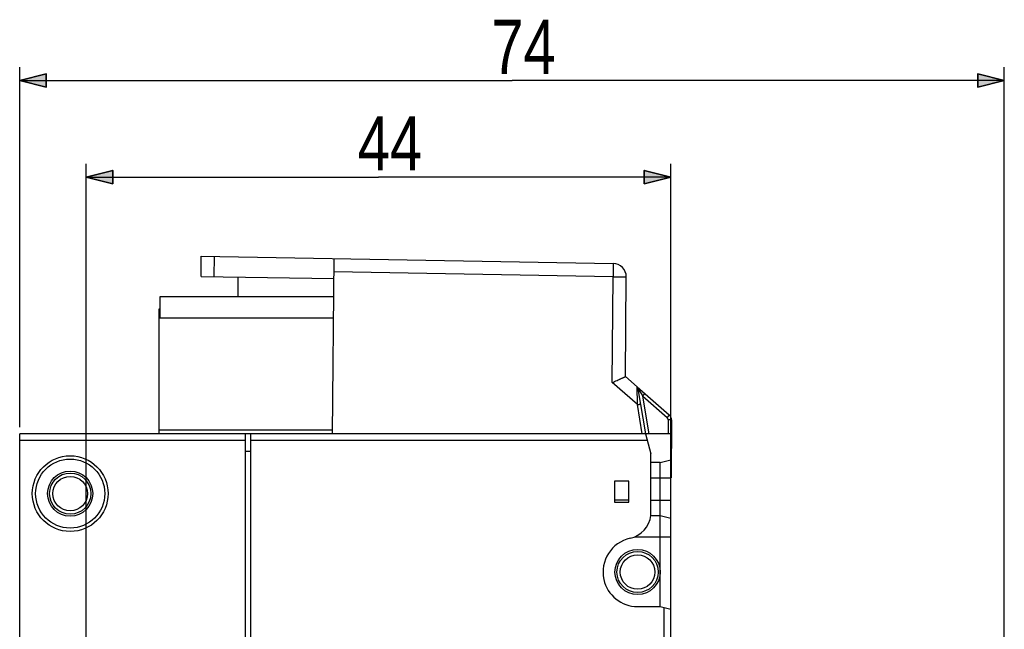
# Model space of a CAD drawing. Header units: inches. Extents: x 27 to 193, y 123 to 258.
# Tile 9 of 9: x 107 to 181, y 212 to 258. Entities that reach past the tile are written whole.
import ezdxf

# ---------------------------------------------------------------- set-up
doc = ezdxf.new("R2010")
doc.units = ezdxf.units.IN
doc.header["$MEASUREMENT"] = 0
doc.layers.add('02___PRT_ALL_AXES', color=7, linetype='Continuous')

# ---------------------------------------------------------------- blocks, each defined once
blk = doc.blocks.new('block 23')
at = {"color": 7, "insert": (132.049, 246.489), "char_height": 4.07811, "attachment_point": 7}
blk.add_mtext('\\fMyriad Pro|b0|i0|c0|p34;\\W0.8;44', dxfattribs=at)
blk = doc.blocks.new('block 24')
at = {"color": 7, "lineweight": 25}
blk.add_lwpolyline([(155.612, 214.465), (155.612, 246.989)], dxfattribs=at)
blk = doc.blocks.new('block 25')
at = {"color": 7, "lineweight": 25}
blk.add_lwpolyline([(111.611, 200.315), (111.611, 246.989)], dxfattribs=at)
blk = doc.blocks.new('block 26')
at = {"color": 7, "lineweight": 25}
blk.add_lwpolyline([(155.612, 245.989), (133.611, 245.989)], dxfattribs=at)
blk = doc.blocks.new('block 27')
at = {"color": 7, "lineweight": 25}
blk.add_lwpolyline([(111.611, 245.989), (133.611, 245.989)], dxfattribs=at)
blk = doc.blocks.new('block 29')
h = blk.add_hatch(color=7)
h.dxf.hatch_style = 2
h.paths.add_polyline_path([(155.612, 245.989), (153.611, 246.489), (153.611, 245.489)])
at = {"color": 7, "lineweight": 35}
blk.add_lwpolyline([(155.612, 245.989), (153.611, 246.489), (153.611, 245.489), (155.612, 245.989)], dxfattribs=at)
blk = doc.blocks.new('block 28')
blk.add_blockref('block 29', (0, 0))
blk = doc.blocks.new('block 31')
h = blk.add_hatch(color=7)
h.dxf.hatch_style = 2
h.paths.add_polyline_path([(111.611, 245.989), (113.611, 245.489), (113.611, 246.489)])
at = {"color": 7, "lineweight": 35}
blk.add_lwpolyline([(111.611, 245.989), (113.611, 245.489), (113.611, 246.489), (111.611, 245.989)], dxfattribs=at)
blk = doc.blocks.new('block 30')
blk.add_blockref('block 31', (0, 0))
blk = doc.blocks.new('block 22')
for name in ['block 23', 'block 25', 'block 24', 'block 30', 'block 28', 'block 27', 'block 26']:
    blk.add_blockref(name, (0, 0))
blk = doc.blocks.new('block 43')
at = {"color": 7, "insert": (142.098, 253.757), "char_height": 4.07811, "attachment_point": 7}
blk.add_mtext('\\fMyriad Pro|b0|i0|c0|p34;\\W0.8;74', dxfattribs=at)
blk = doc.blocks.new('block 44')
at = {"color": 7, "lineweight": 25}
blk.add_lwpolyline([(106.611, 227.165), (106.611, 254.257)], dxfattribs=at)
blk = doc.blocks.new('block 45')
at = {"color": 7, "lineweight": 25}
blk.add_lwpolyline([(180.708, 168.424), (180.708, 254.257)], dxfattribs=at)
blk = doc.blocks.new('block 46')
at = {"color": 7, "lineweight": 25}
blk.add_lwpolyline([(106.611, 253.257), (143.66, 253.257)], dxfattribs=at)
blk = doc.blocks.new('block 47')
at = {"color": 7, "lineweight": 25}
blk.add_lwpolyline([(180.708, 253.257), (143.66, 253.257)], dxfattribs=at)
blk = doc.blocks.new('block 49')
h = blk.add_hatch(color=7)
h.dxf.hatch_style = 2
h.paths.add_polyline_path([(106.611, 253.257), (108.611, 252.757), (108.611, 253.757)])
at = {"color": 7, "lineweight": 35}
blk.add_lwpolyline([(106.611, 253.257), (108.611, 252.757), (108.611, 253.757), (106.611, 253.257)], dxfattribs=at)
blk = doc.blocks.new('block 48')
blk.add_blockref('block 49', (0, 0))
blk = doc.blocks.new('block 51')
h = blk.add_hatch(color=7)
h.dxf.hatch_style = 2
h.paths.add_polyline_path([(180.708, 253.257), (178.708, 253.757), (178.708, 252.757)])
at = {"color": 7, "lineweight": 35}
blk.add_lwpolyline([(180.708, 253.257), (178.708, 253.757), (178.708, 252.757), (180.708, 253.257)], dxfattribs=at)
blk = doc.blocks.new('block 50')
blk.add_blockref('block 51', (0, 0))
blk = doc.blocks.new('block 42')
for name in ['block 43', 'block 44', 'block 45', 'block 48', 'block 50', 'block 46', 'block 47']:
    blk.add_blockref(name, (0, 0))
blk = doc.blocks.new('block 532')
at = {"color": 7, "lineweight": 25}
blk.add_lwpolyline([(106.611, 199.674), (106.611, 226.665)], dxfattribs=at)
blk = doc.blocks.new('block 551')
at = {"color": 7, "lineweight": 25}
blk.add_lwpolyline([(117.111, 226.665), (117.111, 236.065)], dxfattribs=at)
blk = doc.blocks.new('block 552')
at = {"color": 7, "lineweight": 25}
blk.add_lwpolyline([(117.161, 236.965), (117.161, 235.365)], dxfattribs=at)
blk = doc.blocks.new('block 554')
at = {"color": 7, "lineweight": 25}
blk.add_lwpolyline([(120.257, 238.518), (120.27, 240.031)], dxfattribs=at)
blk = doc.blocks.new('block 555')
at = {"color": 7, "lineweight": 25}
blk.add_lwpolyline([(121.257, 238.501), (121.27, 240.014)], dxfattribs=at)
blk = doc.blocks.new('block 556')
at = {"color": 7, "lineweight": 25}
blk.add_lwpolyline([(153.497, 229.503), (153.662, 229.691)], dxfattribs=at)
blk = doc.blocks.new('block 566')
at = {"color": 7, "lineweight": 25}
blk.add_lwpolyline([(123.611, 136.665), (123.611, 226.665)], dxfattribs=at)
blk = doc.blocks.new('block 567')
at = {"color": 7, "lineweight": 25}
blk.add_lwpolyline([(124.011, 136.665), (124.011, 226.665)], dxfattribs=at)
blk = doc.blocks.new('block 568')
at = {"color": 7, "lineweight": 25}
blk.add_lwpolyline([(123.044, 236.965), (123.057, 238.469)], dxfattribs=at)
blk = doc.blocks.new('block 569')
at = {"color": 7, "lineweight": 25}
blk.add_lwpolyline([(155.493, 228.094), (155.329, 227.905)], dxfattribs=at)
blk = doc.blocks.new('block 585')
at = {"color": 7, "lineweight": 25}
blk.add_lwpolyline([(130.154, 226.665), (130.269, 239.857)], dxfattribs=at)
blk = doc.blocks.new('block 602')
at = {"color": 7, "lineweight": 25}
blk.add_lwpolyline([(151.361, 223.115), (151.361, 221.515)], dxfattribs=at)
blk = doc.blocks.new('block 605')
at = {"color": 7, "lineweight": 25}
blk.add_lwpolyline([(152.461, 221.515), (152.461, 223.115)], dxfattribs=at)
blk = doc.blocks.new('block 606')
at = {"color": 7, "lineweight": 25}
blk.add_lwpolyline([(151.197, 230.522), (151.267, 238.49)], dxfattribs=at)
blk = doc.blocks.new('block 607')
at = {"color": 7, "lineweight": 25}
blk.add_lwpolyline([(152.193, 230.973), (152.258, 238.481)], dxfattribs=at)
blk = doc.blocks.new('block 615')
at = {"color": 7, "lineweight": 25}
blk.add_lwpolyline([(154.112, 220.515), (154.112, 225.165)], dxfattribs=at)
blk = doc.blocks.new('block 617')
at = {"color": 7, "lineweight": 25}
blk.add_lwpolyline([(154.811, 213.665), (154.811, 224.515)], dxfattribs=at)
blk = doc.blocks.new('block 619')
at = {"color": 7, "lineweight": 25}
blk.add_lwpolyline([(155.111, 204.665), (155.111, 213.59)], dxfattribs=at)
blk = doc.blocks.new('block 621')
at = {"color": 7, "lineweight": 25}
blk.add_lwpolyline([(155.612, 204.665), (155.612, 226.665)], dxfattribs=at)
blk = doc.blocks.new('block 624')
at = {"color": 7, "lineweight": 25}
blk.add_lwpolyline([(155.414, 227.715), (155.405, 226.665)], dxfattribs=at)
blk = doc.blocks.new('block 625')
at = {"color": 7, "lineweight": 25}
blk.add_lwpolyline([(155.664, 227.713), (155.626, 223.365)], dxfattribs=at)
blk = doc.blocks.new('block 653')
at = {"color": 7, "lineweight": 25}
blk.add_lwpolyline([(153.467, 226.665), (153.1, 228.862)], dxfattribs=at)
blk = doc.blocks.new('block 654')
at = {"color": 7, "lineweight": 25}
blk.add_lwpolyline([(153.719, 226.665), (153.15, 230.062)], dxfattribs=at)
blk = doc.blocks.new('block 655')
at = {"color": 7, "lineweight": 25}
blk.add_lwpolyline([(153.972, 226.665), (153.497, 229.503)], dxfattribs=at)
blk = doc.blocks.new('block 681')
at = {"color": 7, "lineweight": 25}
blk.add_lwpolyline([(153.709, 226.665), (154.112, 225.165)], dxfattribs=at)
blk = doc.blocks.new('block 686')
at = {"color": 7, "lineweight": 25}
blk.add_lwpolyline([(153.111, 213.665), (154.811, 213.665)], dxfattribs=at)
blk = doc.blocks.new('block 698')
at = {"color": 7, "lineweight": 25}
blk.add_lwpolyline([(152.902, 218.915), (155.612, 218.915)], dxfattribs=at)
blk = doc.blocks.new('block 699')
at = {"color": 7, "lineweight": 25}
blk.add_lwpolyline([(154.811, 213.665), (155.612, 213.465)], dxfattribs=at)
blk = doc.blocks.new('block 702')
at = {"color": 7, "lineweight": 25}
blk.add_lwpolyline([(154.811, 224.515), (155.612, 224.715)], dxfattribs=at)
blk = doc.blocks.new('block 703')
at = {"color": 7, "lineweight": 25}
blk.add_lwpolyline([(154.112, 220.515), (154.811, 220.515)], dxfattribs=at)
blk = doc.blocks.new('block 704')
at = {"color": 7, "lineweight": 25}
blk.add_lwpolyline([(151.361, 221.515), (152.461, 221.515)], dxfattribs=at)
blk = doc.blocks.new('block 705')
at = {"color": 7, "lineweight": 25}
blk.add_lwpolyline([(152.461, 221.665), (151.361, 221.665)], dxfattribs=at)
blk = doc.blocks.new('block 706')
at = {"color": 7, "lineweight": 25}
blk.add_lwpolyline([(154.112, 221.665), (155.612, 221.665)], dxfattribs=at)
blk = doc.blocks.new('block 707')
at = {"color": 7, "lineweight": 25}
blk.add_lwpolyline([(152.461, 223.115), (151.361, 223.115)], dxfattribs=at)
blk = doc.blocks.new('block 708')
at = {"color": 7, "lineweight": 25}
blk.add_lwpolyline([(154.112, 223.365), (155.612, 223.365)], dxfattribs=at)
blk = doc.blocks.new('block 709')
at = {"color": 7, "lineweight": 25}
blk.add_lwpolyline([(154.811, 220.515), (155.612, 220.315)], dxfattribs=at)
blk = doc.blocks.new('block 710')
at = {"color": 7, "lineweight": 25}
blk.add_lwpolyline([(153.1, 228.862), (151.197, 230.522)], dxfattribs=at)
blk = doc.blocks.new('block 713')
at = {"color": 7, "lineweight": 25}
blk.add_lwpolyline([(154.811, 224.515), (154.112, 224.515)], dxfattribs=at)
blk = doc.blocks.new('block 714')
at = {"color": 7, "lineweight": 25}
blk.add_lwpolyline([(153.843, 226.165), (124.011, 226.165)], dxfattribs=at)
blk = doc.blocks.new('block 715')
at = {"color": 7, "lineweight": 25}
blk.add_lwpolyline([(123.611, 226.165), (106.611, 226.165)], dxfattribs=at)
blk = doc.blocks.new('block 716')
at = {"color": 7, "lineweight": 25}
blk.add_lwpolyline([(155.655, 226.665), (106.611, 226.665)], dxfattribs=at)
blk = doc.blocks.new('block 717')
at = {"color": 7, "lineweight": 25}
blk.add_lwpolyline([(117.111, 226.965), (130.157, 226.965)], dxfattribs=at)
blk = doc.blocks.new('block 718')
at = {"color": 7, "lineweight": 25}
blk.add_lwpolyline([(123.611, 225.365), (124.011, 225.362)], dxfattribs=at)
blk = doc.blocks.new('block 719')
at = {"color": 7, "lineweight": 25}
blk.add_lwpolyline([(155.664, 227.713), (155.414, 227.715)], dxfattribs=at)
blk = doc.blocks.new('block 720')
at = {"color": 7, "lineweight": 25}
blk.add_lwpolyline([(153.497, 229.503), (155.329, 227.905)], dxfattribs=at)
blk = doc.blocks.new('block 721')
at = {"color": 7, "lineweight": 25}
blk.add_lwpolyline([(153.068, 230.209), (152.193, 230.973)], dxfattribs=at)
blk = doc.blocks.new('block 722')
at = {"color": 7, "lineweight": 25}
blk.add_lwpolyline([(153.07, 230.208), (155.493, 228.094)], dxfattribs=at)
blk = doc.blocks.new('block 723')
at = {"color": 7, "lineweight": 25}
blk.add_lwpolyline([(130.23, 235.365), (117.111, 235.365)], dxfattribs=at)
blk = doc.blocks.new('block 724')
at = {"color": 7, "lineweight": 25}
blk.add_lwpolyline([(117.161, 235.765), (117.111, 235.765)], dxfattribs=at)
blk = doc.blocks.new('block 725')
at = {"color": 7, "lineweight": 25}
blk.add_lwpolyline([(117.111, 236.065), (117.161, 236.065)], dxfattribs=at)
blk = doc.blocks.new('block 726')
at = {"color": 7, "lineweight": 25}
blk.add_lwpolyline([(130.244, 236.965), (117.161, 236.965)], dxfattribs=at)
blk = doc.blocks.new('block 727')
at = {"color": 7, "lineweight": 25}
blk.add_lwpolyline([(151.267, 238.49), (152.258, 238.481)], dxfattribs=at)
blk = doc.blocks.new('block 728')
at = {"color": 7, "lineweight": 25}
blk.add_lwpolyline([(120.257, 238.518), (130.256, 238.344)], dxfattribs=at)
blk = doc.blocks.new('block 729')
at = {"color": 7, "lineweight": 25}
blk.add_lwpolyline([(151.267, 238.49), (130.26, 238.857)], dxfattribs=at)
blk = doc.blocks.new('block 730')
at = {"color": 7, "lineweight": 25}
blk.add_lwpolyline([(120.27, 240.031), (151.276, 239.49)], dxfattribs=at)
blk = doc.blocks.new('block 887')
at = {"color": 7, "lineweight": 25}
blk.add_open_spline([(113.261, 222.165), (113.261, 223.739), (111.985, 225.015), (110.412, 225.015), (108.837, 225.015), (107.561, 223.739), (107.561, 222.165), (107.561, 220.591), (108.837, 219.315), (110.412, 219.315), (111.985, 219.315), (113.261, 220.591), (113.261, 222.165), (113.261, 222.165), (113.261, 222.165), (113.261, 222.165)], degree=3, knots=[0, 0, 0, 0, 1, 1, 1, 2, 2, 2, 3, 3, 3, 4, 4, 4, 5, 5, 5, 5], dxfattribs=at)
blk = doc.blocks.new('block 888')
at = {"color": 7, "lineweight": 25}
blk.add_open_spline([(113.012, 222.165), (113.012, 223.601), (111.847, 224.765), (110.412, 224.765), (108.975, 224.765), (107.812, 223.601), (107.812, 222.165), (107.812, 220.729), (108.975, 219.565), (110.412, 219.565), (111.847, 219.565), (113.012, 220.729), (113.012, 222.165), (113.012, 222.165), (113.012, 222.165), (113.012, 222.165)], degree=3, knots=[0, 0, 0, 0, 1, 1, 1, 2, 2, 2, 3, 3, 3, 4, 4, 4, 5, 5, 5, 5], dxfattribs=at)
blk = doc.blocks.new('block 889')
at = {"color": 7, "lineweight": 25}
blk.add_open_spline([(112.111, 222.165), (112.111, 223.104), (111.35, 223.865), (110.412, 223.865), (109.472, 223.865), (108.711, 223.104), (108.711, 222.165), (108.711, 221.226), (109.472, 220.465), (110.412, 220.465), (111.35, 220.465), (112.111, 221.226), (112.111, 222.165), (112.111, 222.165), (112.111, 222.165), (112.111, 222.165)], degree=3, knots=[0, 0, 0, 0, 1, 1, 1, 2, 2, 2, 3, 3, 3, 4, 4, 4, 5, 5, 5, 5], dxfattribs=at)
blk = doc.blocks.new('block 890')
at = {"color": 7, "lineweight": 25}
blk.add_open_spline([(111.961, 222.165), (111.961, 223.021), (111.267, 223.715), (110.412, 223.715), (109.555, 223.715), (108.861, 223.021), (108.861, 222.165), (108.861, 221.309), (109.555, 220.615), (110.412, 220.615), (111.267, 220.615), (111.961, 221.309), (111.961, 222.165), (111.961, 222.165), (111.961, 222.165), (111.961, 222.165)], degree=3, knots=[0, 0, 0, 0, 1, 1, 1, 2, 2, 2, 3, 3, 3, 4, 4, 4, 5, 5, 5, 5], dxfattribs=at)
blk = doc.blocks.new('block 905')
at = {"color": 7, "lineweight": 25}
blk.add_open_spline([(152.551, 218.804), (151.149, 218.495), (150.263, 217.107), (150.572, 215.705), (150.835, 214.514), (151.891, 213.665), (153.111, 213.665)], degree=3, knots=[0, 0, 0, 0, 1, 1, 1, 2, 2, 2, 2], dxfattribs=at)
blk = doc.blocks.new('block 906')
at = {"color": 7, "lineweight": 25}
blk.add_open_spline([(152.551, 218.804), (153.382, 218.985), (154.008, 219.671), (154.112, 220.515)], degree=3, dxfattribs=at)
blk = doc.blocks.new('block 907')
at = {"color": 7, "lineweight": 25}
blk.add_open_spline([(154.811, 216.265), (154.811, 217.204), (154.05, 217.965), (153.111, 217.965), (152.173, 217.965), (151.411, 217.204), (151.411, 216.265), (151.411, 215.326), (152.173, 214.565), (153.111, 214.565), (154.05, 214.565), (154.811, 215.326), (154.811, 216.265), (154.811, 216.265), (154.811, 216.265), (154.811, 216.265)], degree=3, knots=[0, 0, 0, 0, 1, 1, 1, 2, 2, 2, 3, 3, 3, 4, 4, 4, 5, 5, 5, 5], dxfattribs=at)
blk = doc.blocks.new('block 908')
at = {"color": 7, "lineweight": 25}
blk.add_open_spline([(154.661, 216.265), (154.661, 217.121), (153.968, 217.815), (153.111, 217.815), (152.255, 217.815), (151.561, 217.121), (151.561, 216.265), (151.561, 215.409), (152.255, 214.715), (153.111, 214.715), (153.968, 214.715), (154.661, 215.409), (154.661, 216.265), (154.661, 216.265), (154.661, 216.265), (154.661, 216.265)], degree=3, knots=[0, 0, 0, 0, 1, 1, 1, 2, 2, 2, 3, 3, 3, 4, 4, 4, 5, 5, 5, 5], dxfattribs=at)
blk = doc.blocks.new('block 909')
at = {"color": 7, "lineweight": 25}
blk.add_open_spline([(154.411, 216.265), (154.411, 216.983), (153.829, 217.565), (153.111, 217.565), (152.393, 217.565), (151.811, 216.983), (151.811, 216.265), (151.811, 215.547), (152.393, 214.965), (153.111, 214.965), (153.829, 214.965), (154.411, 215.547), (154.411, 216.265), (154.411, 216.265), (154.411, 216.265), (154.411, 216.265)], degree=3, knots=[0, 0, 0, 0, 1, 1, 1, 2, 2, 2, 3, 3, 3, 4, 4, 4, 5, 5, 5, 5], dxfattribs=at)
blk = doc.blocks.new('block 912')
at = {"color": 7, "lineweight": 25}
blk.add_open_spline([(153.15, 230.062), (153.141, 230.119), (153.112, 230.171), (153.068, 230.209)], degree=3, dxfattribs=at)
blk = doc.blocks.new('block 913')
at = {"color": 7, "lineweight": 25}
blk.add_open_spline([(152.258, 238.481), (152.263, 239.03), (151.824, 239.48), (151.276, 239.49)], degree=3, dxfattribs=at)
blk = doc.blocks.new('block 914')
at = {"color": 7, "lineweight": 25}
blk.add_open_spline([(155.664, 227.713), (155.665, 227.858), (155.603, 227.998), (155.493, 228.094)], degree=3, dxfattribs=at)
blk = doc.blocks.new('block 915')
at = {"color": 7, "lineweight": 25}
blk.add_open_spline([(155.414, 227.715), (155.415, 227.788), (155.383, 227.857), (155.329, 227.905)], degree=3, dxfattribs=at)
blk = doc.blocks.new('block 1028')
at = {"color": 7, "lineweight": 25}
blk.add_lwpolyline([(153.15, 230.062), (153.497, 229.503)], dxfattribs=at)
blk = doc.blocks.new('block 1029')
at = {"color": 7, "lineweight": 25}
blk.add_open_spline([(153.1, 228.862), (153.116, 228.865), (153.131, 228.867), (153.148, 228.87), (153.163, 228.873), (153.178, 228.875), (153.193, 228.878), (153.208, 228.88), (153.222, 228.882), (153.236, 228.885), (153.248, 228.887), (153.26, 228.889), (153.273, 228.891), (153.283, 228.893), (153.293, 228.894), (153.303, 228.896), (153.307, 228.897), (153.311, 228.897), (153.315, 228.898), (153.319, 228.899), (153.322, 228.899), (153.326, 228.9), (153.328, 228.9), (153.331, 228.901), (153.334, 228.901), (153.336, 228.902), (153.338, 228.902), (153.339, 228.902), (153.341, 228.903), (153.341, 228.903), (153.343, 228.903)], degree=3, knots=[0, 0, 0, 0, 1, 1, 1, 2, 2, 2, 3, 3, 3, 4, 4, 4, 5, 5, 5, 6, 6, 6, 7, 7, 7, 8, 8, 8, 9, 9, 9, 10, 10, 10, 10], dxfattribs=at)
blk = doc.blocks.new('block 1030')
at = {"color": 7, "lineweight": 25}
blk.add_open_spline([(151.276, 239.49), (151.276, 239.487), (151.276, 239.486), (151.276, 239.485), (151.277, 239.483), (151.277, 239.481), (151.277, 239.479), (151.277, 239.476), (151.277, 239.473), (151.277, 239.471), (151.277, 239.467), (151.277, 239.463), (151.277, 239.46), (151.277, 239.455), (151.277, 239.451), (151.277, 239.447), (151.277, 239.436), (151.278, 239.425), (151.278, 239.414), (151.278, 239.4), (151.278, 239.386), (151.278, 239.372), (151.278, 239.355), (151.278, 239.338), (151.277, 239.321), (151.277, 239.302), (151.277, 239.282), (151.277, 239.263), (151.277, 239.241), (151.277, 239.219), (151.277, 239.197), (151.276, 239.173), (151.276, 239.149), (151.276, 239.124), (151.276, 239.098), (151.275, 239.072), (151.275, 239.046), (151.274, 238.988), (151.273, 238.93), (151.273, 238.873), (151.272, 238.81), (151.271, 238.748), (151.27, 238.685), (151.269, 238.62), (151.268, 238.555), (151.267, 238.49)], degree=3, knots=[0, 0, 0, 0, 1, 1, 1, 2, 2, 2, 3, 3, 3, 4, 4, 4, 5, 5, 5, 6, 6, 6, 7, 7, 7, 8, 8, 8, 9, 9, 9, 10, 10, 10, 11, 11, 11, 12, 12, 12, 13, 13, 13, 14, 14, 14, 15, 15, 15, 15], dxfattribs=at)
blk = doc.blocks.new('block 1031')
at = {"color": 7, "lineweight": 25}
blk.add_open_spline([(151.197, 230.522), (151.259, 230.55), (151.321, 230.578), (151.383, 230.606), (151.443, 230.632), (151.504, 230.659), (151.564, 230.687), (151.62, 230.712), (151.676, 230.738), (151.733, 230.763), (151.759, 230.775), (151.785, 230.787), (151.811, 230.798), (151.835, 230.809), (151.86, 230.821), (151.884, 230.832), (151.907, 230.842), (151.929, 230.852), (151.951, 230.862), (151.972, 230.871), (151.992, 230.88), (152.012, 230.89), (152.03, 230.898), (152.048, 230.906), (152.065, 230.914), (152.08, 230.921), (152.095, 230.928), (152.11, 230.934), (152.122, 230.94), (152.134, 230.945), (152.145, 230.951), (152.15, 230.953), (152.155, 230.955), (152.16, 230.957), (152.164, 230.959), (152.167, 230.961), (152.171, 230.962), (152.174, 230.964), (152.177, 230.965), (152.181, 230.967), (152.183, 230.968), (152.185, 230.969), (152.187, 230.97), (152.188, 230.971), (152.19, 230.971), (152.191, 230.972)], degree=3, knots=[0, 0, 0, 0, 1, 1, 1, 2, 2, 2, 3, 3, 3, 4, 4, 4, 5, 5, 5, 6, 6, 6, 7, 7, 7, 8, 8, 8, 9, 9, 9, 10, 10, 10, 11, 11, 11, 12, 12, 12, 13, 13, 13, 14, 14, 14, 15, 15, 15, 15], dxfattribs=at)
blk = doc.blocks.new('block 1032')
at = {"color": 7, "lineweight": 25}
blk.add_lwpolyline([(153.1, 228.862), (153.068, 230.209)], dxfattribs=at)
blk = doc.blocks.new('block 1099')
at = {"layer": '02___PRT_ALL_AXES', "color": 7, "lineweight": 25}
blk.add_open_spline([(111.711, 222.165), (111.711, 222.883), (111.129, 223.465), (110.412, 223.465), (109.694, 223.465), (109.111, 222.883), (109.111, 222.165), (109.111, 221.447), (109.694, 220.865), (110.412, 220.865), (111.129, 220.865), (111.711, 221.447), (111.711, 222.165), (111.711, 222.165), (111.711, 222.165), (111.711, 222.165)], degree=3, knots=[0, 0, 0, 0, 1, 1, 1, 2, 2, 2, 3, 3, 3, 4, 4, 4, 5, 5, 5, 5], dxfattribs=at)

msp = doc.modelspace()

# ---------------------------------------------------------------- block references
for name in ['block 42', 'block 22', 'block 554', 'block 730', 'block 555', 'block 585', 'block 1030', 'block 913', 'block 729', 'block 728', 'block 568', 'block 606', 'block 727', 'block 607', 'block 552', 'block 726', 'block 551', 'block 725', 'block 724', 'block 723', 'block 1031', 'block 710', 'block 721', 'block 912', 'block 1032', 'block 722', 'block 654', 'block 1028', 'block 556', 'block 655', 'block 720', 'block 1029', 'block 653', 'block 569', 'block 915', 'block 624', 'block 719', 'block 914', 'block 625', 'block 717', 'block 532', 'block 716', 'block 715', 'block 566', 'block 567', 'block 714', 'block 681', 'block 621', 'block 718', 'block 887', 'block 888', 'block 615', 'block 713', 'block 702', 'block 617', 'block 889', 'block 890', 'block 602', 'block 707', 'block 605', 'block 708', 'block 705', 'block 706', 'block 704', 'block 906', 'block 703', 'block 709', 'block 905', 'block 698', 'block 907', 'block 908', 'block 909', 'block 686', 'block 699', 'block 619']:
    msp.add_blockref(name, (0, 0))
at = {"layer": '02___PRT_ALL_AXES'}
msp.add_blockref('block 1099', (0, 0), dxfattribs=at)

doc.saveas('drawing.dxf')
